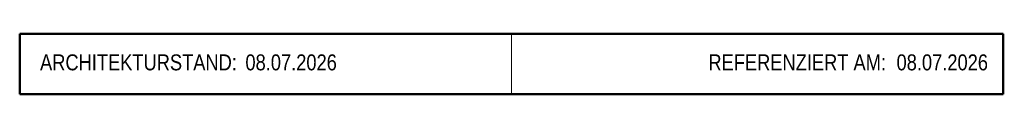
# Model space of a CAD drawing. Header units: millimetres. Extents: x -185 to 0, y 5 to 16.
import ezdxf

# ---------------------------------------------------------------- set-up
doc = ezdxf.new("R2010")
doc.units = ezdxf.units.MM
doc.header["$LTSCALE"] = 20
doc.linetypes.add('AUSGEZOGEN', pattern=[0])
doc.layers.add('X-Plankopf', color=7, linetype='Continuous', lineweight=18)
doc.styles.add('KOPF', font='ARIALN.TTF')

# ---------------------------------------------------------------- blocks, each defined once
blk = doc.blocks.new('IBB-Architekturstand')
at = {"color": 7, "linetype": 'AUSGEZOGEN', "lineweight": 50}
for p, q in [((-185, 11.34), (0, 11.34)), ((-185, 0), (0, 0))]:
    blk.add_line(p, q, dxfattribs=at)
for points in [[(-185, 11.34), (-185, 0)], [(0, 11.34), (0, 0)]]:
    blk.add_lwpolyline(points, dxfattribs=at)
at = {"color": 7, "linetype": 'AUSGEZOGEN'}
blk.add_lwpolyline([(-92.5, 11.34), (-92.5, 0)], dxfattribs=at)
at = {"color": 7, "lineweight": 18, "style": 'KOPF'}
for s, p in [('ARCHITEKTURSTAND:', (-181.17, 4.48)), ('REFERENZIERT AM:', (-55.45, 4.48))]:
    blk.add_text(s, height=3, dxfattribs=at).set_placement(p)
at = {"color": 7, "linetype": 'AUSGEZOGEN', "lineweight": 35, "style": 'KOPF'}
for tag, p in [('ARCHITEKTURSTAND:', (-142.54, 4.48)), ('REFERENZIERT:', (-20.06, 4.48))]:
    blk.add_attdef(tag, p, '', height=3, dxfattribs=at)

msp = doc.modelspace()

# ---------------------------------------------------------------- block references
at = {"layer": 'X-Plankopf'}
msp.add_blockref('IBB-Architekturstand', (0, 5), dxfattribs=at).add_auto_attribs({'REFERENZIERT:': '08.07.2026', 'ARCHITEKTURSTAND:': '08.07.2026'})

doc.saveas('drawing.dxf')
